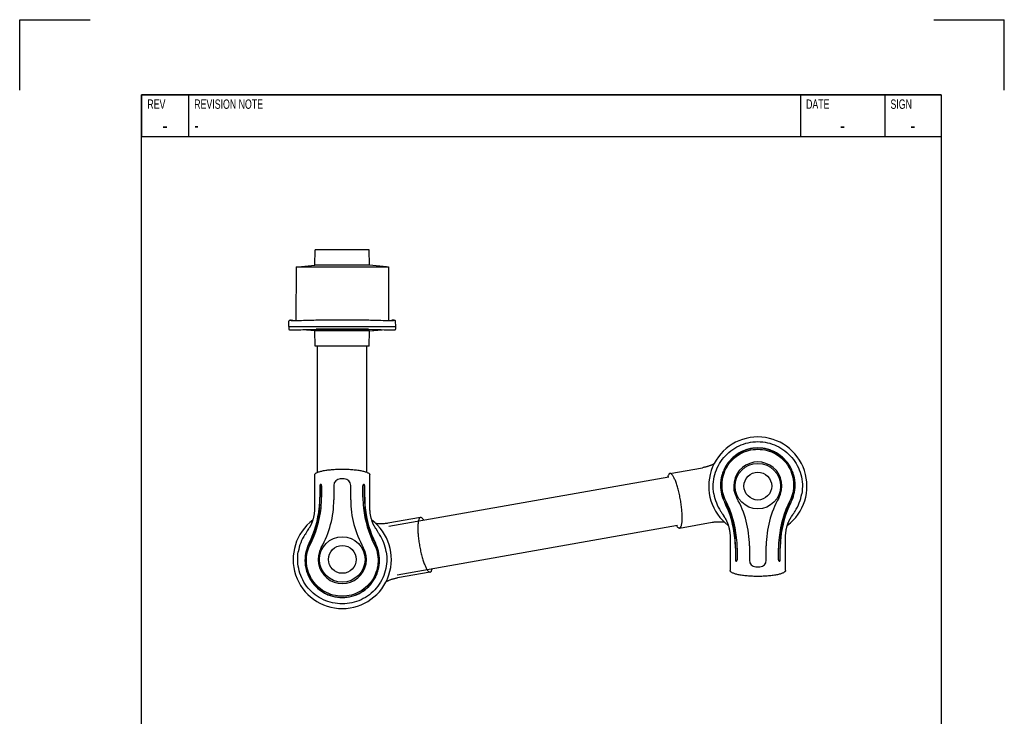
# Model space of a CAD drawing. Extents: x 0 to 210, y 0 to 297.
# Tile 3 of 3: x 0 to 210, y 148 to 297. Entities that reach past the tile are written whole.
import ezdxf

# ---------------------------------------------------------------- set-up
doc = ezdxf.new("R2010")
doc.units = 0
doc.header["$LTSCALE"] = 19.36
for name, color, linetype in [('100350_DXF_CONTINUOUS_LINE', 7, 'CONTINUOUS'), ('102161_DXF_CONTINUOUS_LINE', 7, 'CONTINUOUS'), ('102162_DXF_CONTINUOUS_LINE', 7, 'CONTINUOUS'), ('102200_DXF_CONTINUOUS_LINE', 7, 'CONTINUOUS'), ('102220_DXF_FORMAT', 7, 'CONTINUOUS')]:
    doc.layers.add(name, color=color, linetype=linetype)
doc.styles.add('TEXTSTYLE_2', font='txt', dxfattribs={"width": 0.7})

msp = doc.modelspace()

# ---------------------------------------------------------------- linework, layer by layer
at = {"layer": '100350_DXF_CONTINUOUS_LINE', "color": 7, "linetype": 'CONTINUOUS'}
for p, q in [((62.97, 244.65), (63.02, 247.94)), ((74.57, 247.94), (63.02, 247.94)), ((74.63, 244.65), (74.57, 247.94)), ((58.96, 244.34), (58.9, 232.8)), ((58.96, 244.34), (78.63, 244.34)), ((59.4, 244.34), (62.97, 244.65)), ((74.63, 244.65), (62.97, 244.65)), ((78.2, 244.34), (74.63, 244.65)), ((78.63, 244.34), (78.69, 232.8)), ((57.4, 231.6), (57.42, 232.72)), ((57.4, 231.6), (57.41, 231.07)), ((57.4, 231.6), (80.2, 231.6)), ((57.41, 231.07), (57.41, 231.07)), ((57.46, 232.82), (57.45, 232.81)), ((57.47, 232.83), (57.46, 232.82)), ((57.48, 232.84), (57.47, 232.83)), ((57.49, 232.85), (57.48, 232.84)), ((57.55, 232.88), (57.56, 232.88)), ((57.62, 232.9), (57.57, 232.88)), ((57.86, 232.94), (57.85, 232.94)), ((57.87, 232.94), (57.86, 232.94)), ((57.88, 232.94), (58.19, 232.94)), ((57.89, 232.86), (57.89, 232.89)), ((57.89, 232.84), (57.89, 232.86)), ((57.89, 232.83), (57.89, 232.84)), ((58.25, 232.84), (58.19, 232.94)), ((58.25, 232.84), (58.25, 232.8)), ((60.09, 232.84), (60.09, 232.84)), ((62.32, 232.9), (61.87, 232.89)), ((62.35, 232.9), (62.32, 232.9)), ((74.38, 231), (63.21, 231)), ((75.27, 232.9), (75.24, 232.9)), ((75.72, 232.89), (75.27, 232.9)), ((77.5, 232.84), (77.5, 232.84)), ((79.4, 232.94), (79.34, 232.84)), ((79.34, 232.84), (79.34, 232.8)), ((79.72, 232.94), (79.4, 232.94)), ((79.7, 232.89), (79.7, 232.84)), ((79.7, 232.84), (79.7, 232.83)), ((80.04, 232.88), (79.97, 232.9)), ((80.04, 232.88), (80.04, 232.88)), ((80.11, 232.85), (80.1, 232.85)), ((80.12, 232.84), (80.11, 232.85)), ((80.13, 232.83), (80.12, 232.84)), ((80.14, 232.82), (80.13, 232.83)), ((80.18, 232.72), (80.18, 232.74)), ((80.2, 231.6), (80.18, 232.72)), ((80.19, 231.07), (80.2, 231.6)), ((57.64, 230.9), (57.65, 230.9)), ((57.7, 230.89), (57.72, 230.89)), ((57.72, 230.89), (57.74, 230.89)), ((57.74, 230.89), (57.77, 230.89)), ((57.77, 230.89), (57.79, 230.89)), ((57.83, 230.88), (57.86, 230.88)), ((57.85, 230.88), (57.88, 230.88)), ((57.88, 230.88), (57.92, 230.88)), ((57.92, 230.88), (57.98, 230.88)), ((57.96, 230.88), (58.02, 230.88)), ((58, 230.88), (58.06, 230.88)), ((58.06, 230.88), (58.12, 230.88)), ((58.1, 230.88), (58.17, 230.88)), ((58.14, 230.88), (58.24, 230.88)), ((58.21, 230.88), (58.32, 230.88)), ((58.29, 230.88), (58.4, 230.88)), ((58.4, 230.88), (58.52, 230.88)), ((58.49, 230.88), (58.65, 230.88)), ((58.65, 230.88), (58.82, 230.88)), ((58.82, 230.88), (59.05, 230.89)), ((59.01, 230.88), (59.25, 230.89)), ((59.21, 230.89), (59.52, 230.9)), ((59.47, 230.9), (59.8, 230.91)), ((59.79, 230.91), (59.94, 230.91)), ((62.97, 230.69), (60.29, 230.92)), ((60.66, 230.94), (61.07, 230.95)), ((61.07, 230.95), (61.48, 230.96)), ((61.48, 230.96), (61.88, 230.97)), ((61.88, 230.97), (62.36, 230.98)), ((63.02, 227.4), (62.97, 230.69)), ((74.63, 230.69), (62.97, 230.69)), ((74.57, 227.4), (74.63, 230.69)), ((74.63, 230.69), (77.31, 230.92)), ((75.23, 230.98), (75.9, 230.97)), ((75.9, 230.97), (76.32, 230.96)), ((76.32, 230.96), (76.73, 230.94)), ((76.73, 230.94), (77.13, 230.93)), ((77.13, 230.93), (77.7, 230.91)), ((77.7, 230.91), (78.07, 230.9)), ((78.07, 230.9), (78.38, 230.89)), ((78.38, 230.89), (78.62, 230.88)), ((78.62, 230.88), (78.81, 230.88)), ((78.81, 230.88), (78.98, 230.88)), ((78.98, 230.88), (79.14, 230.88)), ((79.14, 230.88), (79.25, 230.88)), ((79.25, 230.88), (79.36, 230.88)), ((79.36, 230.88), (79.45, 230.88)), ((79.45, 230.88), (79.52, 230.88)), ((79.52, 230.88), (79.58, 230.88)), ((79.58, 230.88), (79.63, 230.88)), ((79.63, 230.88), (79.69, 230.88)), ((79.69, 230.88), (79.73, 230.88)), ((79.73, 230.88), (79.76, 230.88)), ((79.76, 230.88), (79.79, 230.88)), ((79.79, 230.88), (79.82, 230.89)), ((79.82, 230.89), (79.84, 230.89)), ((79.84, 230.89), (79.86, 230.89)), ((79.86, 230.89), (79.88, 230.89)), ((79.88, 230.89), (79.9, 230.89)), ((79.9, 230.89), (79.92, 230.89)), ((74.57, 227.4), (63.02, 227.4))]:
    msp.add_line(p, q, dxfattribs=at)
for points in [[(57.41, 231.07), (57.41, 231.07), (57.41, 231.06), (57.41, 231.04), (57.41, 231.03), (57.42, 231.02), (57.42, 231), (57.43, 230.99), (57.44, 230.98), (57.45, 230.97), (57.46, 230.96), (57.46, 230.95), (57.47, 230.95), (57.48, 230.94), (57.49, 230.93), (57.5, 230.93), (57.51, 230.93), (57.51, 230.92), (57.52, 230.92), (57.53, 230.92), (57.53, 230.92), (57.54, 230.91), (57.54, 230.91), (57.55, 230.91), (57.55, 230.91), (57.56, 230.91), (57.57, 230.91), (57.57, 230.91), (57.58, 230.9), (57.58, 230.9), (57.59, 230.9)], [(57.45, 232.81), (57.44, 232.8), (57.43, 232.79), (57.43, 232.77), (57.42, 232.76), (57.42, 232.74), (57.42, 232.72), (57.42, 232.72)], [(57.55, 232.88), (57.54, 232.88), (57.54, 232.88), (57.53, 232.87), (57.53, 232.87), (57.52, 232.87), (57.52, 232.87), (57.51, 232.86), (57.5, 232.86), (57.49, 232.85), (57.49, 232.85)], [(57.85, 232.94), (57.83, 232.93), (57.81, 232.93), (57.78, 232.93), (57.73, 232.92), (57.68, 232.91), (57.62, 232.9)], [(62.36, 230.98), (63.4, 231.01), (64.48, 231.02), (65.56, 231.03), (66.64, 231.03), (67.72, 231.04), (68.8, 231.04), (69.87, 231.04), (70.95, 231.03), (72.03, 231.03), (73.11, 231.02), (74.19, 231.01), (75.23, 230.98)], [(79.74, 232.94), (79.73, 232.94), (79.72, 232.94)], [(79.98, 232.9), (79.92, 232.91), (79.87, 232.92), (79.83, 232.93), (79.8, 232.93), (79.77, 232.93), (79.74, 232.94)], [(79.92, 230.89), (79.93, 230.89), (79.94, 230.89), (79.95, 230.9), (79.96, 230.9), (79.96, 230.9), (79.97, 230.9), (79.98, 230.9), (79.98, 230.9), (79.99, 230.9), (80, 230.9), (80, 230.9), (80.01, 230.9), (80.02, 230.9), (80.02, 230.91), (80.03, 230.91), (80.03, 230.91), (80.04, 230.91), (80.04, 230.91), (80.05, 230.91), (80.06, 230.91), (80.06, 230.92), (80.07, 230.92), (80.07, 230.92), (80.08, 230.92), (80.09, 230.93), (80.1, 230.93), (80.1, 230.93), (80.11, 230.94), (80.12, 230.95), (80.13, 230.95), (80.14, 230.96), (80.15, 230.97), (80.15, 230.98), (80.16, 230.99), (80.17, 231), (80.18, 231.02), (80.18, 231.03), (80.18, 231.04), (80.19, 231.06), (80.19, 231.07), (80.19, 231.07)], [(80.1, 232.85), (80.09, 232.86), (80.08, 232.86), (80.08, 232.87), (80.07, 232.87), (80.07, 232.87), (80.06, 232.87), (80.05, 232.88), (80.05, 232.88), (80.04, 232.88), (80.04, 232.88)], [(80.18, 232.72), (80.18, 232.72), (80.18, 232.74), (80.17, 232.76), (80.17, 232.77), (80.16, 232.79), (80.15, 232.8), (80.14, 232.81), (80.14, 232.82)], [(57.59, 230.9), (57.6, 230.9), (57.6, 230.9), (57.61, 230.9)], [(57.61, 230.9), (57.62, 230.9), (57.62, 230.9), (57.63, 230.9), (57.64, 230.9), (57.65, 230.9), (57.65, 230.89), (57.66, 230.89), (57.67, 230.89), (57.68, 230.89), (57.7, 230.89)], [(57.65, 230.89), (57.66, 230.89), (57.67, 230.89), (57.69, 230.89)], [(57.79, 230.89), (57.8, 230.88), (57.83, 230.88)], [(59.94, 230.91), (60.46, 230.93), (60.66, 230.94)]]:
    msp.add_lwpolyline(points, dxfattribs=at)
for centre, start, end in [((64.77, 99.51), 91.2419, 92.0072), ((72.83, 99.51), 87.9928, 88.7581)]:
    msp.add_arc(centre, 133.41, start, end, dxfattribs=at)
for points, knots in [([(57.89, 232.89), (57.89, 232.89), (57.9, 232.89), (57.9, 232.9), (57.91, 232.9)], [0, 0, 0, 0, 0.309931, 1, 1, 1, 1]), ([(60.09, 232.84), (59.95, 232.83), (59.67, 232.82), (59.27, 232.81), (58.9, 232.8), (58.62, 232.8), (58.42, 232.8), (58.29, 232.8), (58.18, 232.81), (58.08, 232.81), (58.01, 232.81), (57.96, 232.82), (57.92, 232.82), (57.91, 232.83), (57.9, 232.83), (57.89, 232.83), (57.89, 232.83)], [0, 0, 0, 0, 0.191864, 0.376424, 0.547089, 0.697534, 0.763178, 0.821595, 0.872351, 0.915159, 0.949637, 0.975363, 0.984873, 0.99213, 0.997136, 1, 1, 1, 1]), ([(57.91, 232.9), (57.95, 232.91), (58.02, 232.92), (58.11, 232.94), (58.17, 232.94), (58.19, 232.94)], [0, 0, 0, 0, 0.440196, 0.751813, 1, 1, 1, 1]), ([(58.25, 232.84), (58.24, 232.84), (58.17, 232.84), (58.1, 232.82), (58.04, 232.81)], [0, 0, 0, 0, 0.248687, 1, 1, 1, 1]), ([(68.8, 232.94), (67.72, 232.94), (65.57, 232.94), (63.42, 232.92), (62.35, 232.9)], [0, 0, 0, 0, 0.500471, 1, 1, 1, 1]), ([(75.24, 232.9), (74.17, 232.92), (72.02, 232.94), (69.87, 232.94), (68.8, 232.94)], [0, 0, 0, 0, 0.499529, 1, 1, 1, 1]), ([(79.7, 232.83), (79.7, 232.83), (79.7, 232.83), (79.68, 232.83), (79.67, 232.82), (79.64, 232.82), (79.59, 232.81), (79.51, 232.81), (79.42, 232.81), (79.31, 232.8), (79.18, 232.8), (78.98, 232.8), (78.69, 232.8), (78.32, 232.81), (77.92, 232.82), (77.64, 232.83), (77.5, 232.84)], [0, 0, 0, 0, 0.002858, 0.007848, 0.015085, 0.024578, 0.050286, 0.08478, 0.127637, 0.178453, 0.236899, 0.302546, 0.453007, 0.623687, 0.808192, 1, 1, 1, 1]), ([(79.55, 232.81), (79.52, 232.82), (79.47, 232.83), (79.4, 232.84), (79.36, 232.84), (79.34, 232.84)], [0, 0, 0, 0, 0.438119, 0.749367, 1, 1, 1, 1]), ([(79.4, 232.94), (79.4, 232.94), (79.45, 232.94), (79.46, 232.94), (79.52, 232.93), (79.59, 232.92), (79.64, 232.91), (79.68, 232.9)], [0, 0, 0, 0, 0.062529, 0.248217, 0.388678, 0.559268, 1, 1, 1, 1]), ([(79.68, 232.9), (79.69, 232.9), (79.7, 232.89), (79.7, 232.89), (79.7, 232.89)], [0, 0, 0, 0, 0.690076, 1, 1, 1, 1])]:
    msp.add_open_spline(points, degree=3, knots=knots, dxfattribs=at)
at = {"layer": '102161_DXF_CONTINUOUS_LINE', "color": 7, "linetype": 'CONTINUOUS'}
for p, q in [((63.54, 200.51), (63.54, 227.4)), ((74.06, 200.51), (74.06, 227.4))]:
    msp.add_line(p, q, dxfattribs=at)
at = {"layer": '102162_DXF_CONTINUOUS_LINE', "color": 7, "linetype": 'CONTINUOUS'}
for p, q in [((78.72, 189.03), (138.46, 199.57)), ((80.54, 178.67), (140.28, 189.21))]:
    msp.add_line(p, q, dxfattribs=at)
at = {"layer": '102200_DXF_CONTINUOUS_LINE', "color": 7, "linetype": 'CONTINUOUS'}
for p, q in [((74.7, 192.87), (74.7, 199.94)), ((138.68, 200.26), (145.64, 201.48)), ((64.01, 197.64), (64.01, 195.18)), ((64.06, 197.64), (64.06, 195.18)), ((64.39, 197.64), (64.39, 195.18)), ((67, 197.73), (67, 194.64)), ((68.8, 199.14), (68.36, 199.13)), ((69.23, 199.13), (68.8, 199.14)), ((70.6, 194.64), (70.6, 197.73)), ((73.2, 195.18), (73.2, 197.64)), ((73.54, 195.18), (73.54, 197.64)), ((73.58, 195.18), (73.58, 197.64)), ((150.58, 194.45), (150.59, 194.43)), ((164.27, 194.43), (164.28, 194.45)), ((63.91, 192.94), (63.91, 192.99)), ((73.32, 192.93), (73.32, 192.94)), ((73.68, 192.99), (73.69, 192.94)), ((149.49, 192.24), (149.49, 192.24)), ((149.49, 192.24), (149.59, 192.08)), ((149.5, 192.22), (149.49, 192.24)), ((149.59, 192.08), (149.67, 191.95)), ((149.67, 191.95), (149.74, 191.83)), ((149.74, 191.83), (149.82, 191.7)), ((149.82, 191.7), (149.91, 191.57)), ((149.91, 191.57), (150.08, 191.31)), ((150.08, 191.31), (150.11, 191.26)), ((150.11, 191.26), (150.25, 191.04)), ((164.63, 191.07), (164.89, 191.47)), ((164.89, 191.47), (165, 191.65)), ((165, 191.65), (165.08, 191.78)), ((165.08, 191.78), (165.16, 191.9)), ((165.16, 191.9), (165.23, 192.01)), ((165.23, 192.01), (165.37, 192.24)), ((165.37, 192.24), (165.36, 192.22)), ((150.25, 191.04), (150.3, 190.96)), ((150.3, 190.96), (150.35, 190.88)), ((164.45, 190.78), (164.49, 190.86)), ((164.49, 190.86), (164.55, 190.94)), ((164.55, 190.94), (164.63, 191.07)), ((61, 187.5), (60.86, 187.27)), ((60.86, 187.27), (60.87, 187.29)), ((61.07, 187.61), (61, 187.5)), ((61.14, 187.73), (61.07, 187.61)), ((61.22, 187.86), (61.14, 187.73)), ((61.34, 188.04), (61.22, 187.86)), ((61.68, 188.57), (61.6, 188.44)), ((61.73, 188.65), (61.68, 188.57)), ((61.78, 188.73), (61.73, 188.65)), ((75.92, 188.55), (75.87, 188.64)), ((76.01, 188.43), (75.92, 188.55)), ((76.32, 187.94), (76.01, 188.43)), ((76.4, 187.81), (76.32, 187.94)), ((76.48, 187.68), (76.4, 187.81)), ((76.56, 187.57), (76.48, 187.68)), ((76.64, 187.43), (76.56, 187.57)), ((76.74, 187.27), (76.64, 187.43)), ((76.73, 187.29), (76.74, 187.27)), ((76.73, 187.27), (76.74, 187.27)), ((61.95, 185.08), (61.94, 185.07)), ((75.65, 185.07), (75.64, 185.08)), ((151.53, 186.64), (151.53, 179.57)), ((152.54, 186.52), (152.54, 186.57)), ((152.9, 186.58), (152.9, 186.57)), ((155.63, 184.87), (155.63, 181.78)), ((159.23, 181.78), (159.23, 184.87)), ((162.32, 186.57), (162.32, 186.52)), ((152.65, 184.34), (152.65, 181.87)), ((152.69, 184.34), (152.69, 181.87)), ((153.02, 184.34), (153.02, 181.87)), ((161.84, 181.87), (161.84, 184.34)), ((162.17, 181.87), (162.17, 184.34)), ((162.21, 181.87), (162.21, 184.34)), ((87.55, 179.26), (80.58, 178.03)), ((156.99, 180.38), (157.43, 180.37)), ((157.43, 180.37), (157.87, 180.38))]:
    msp.add_line(p, q, dxfattribs=at)
for points in [[(148.08, 202.31), (148.02, 202.28), (147.93, 202.23), (147.83, 202.18), (147.73, 202.14), (147.63, 202.09), (147.52, 202.04), (147.41, 202), (147.29, 201.95), (147.17, 201.91), (147.05, 201.86), (146.92, 201.82), (146.79, 201.77), (146.66, 201.73), (146.52, 201.69), (146.38, 201.65), (146.24, 201.61), (146.09, 201.58), (145.94, 201.54), (145.79, 201.51), (145.64, 201.48)], [(62.9, 199.94), (62.9, 192.87), (62.89, 192.71), (62.89, 192.56), (62.88, 192.4), (62.87, 192.25), (62.86, 192.1), (62.84, 191.96), (62.83, 191.82), (62.81, 191.68), (62.79, 191.54), (62.77, 191.4), (62.74, 191.27), (62.72, 191.15), (62.69, 191.03), (62.66, 190.91), (62.64, 190.79), (62.61, 190.68), (62.58, 190.57), (62.55, 190.47), (62.52, 190.37), (62.49, 190.28), (62.46, 190.19), (62.43, 190.1), (62.4, 190.02), (62.38, 189.94), (62.35, 189.87), (62.32, 189.8), (62.29, 189.73), (62.26, 189.66), (62.24, 189.6), (62.21, 189.54), (62.19, 189.48), (62.16, 189.43), (62.14, 189.38), (62.11, 189.33), (62.09, 189.28), (62.06, 189.23), (62.04, 189.19), (62.02, 189.14), (61.99, 189.1), (61.97, 189.06), (61.95, 189.01), (61.92, 188.97), (61.9, 188.93), (61.88, 188.89), (61.85, 188.85), (61.83, 188.81), (61.81, 188.77), (61.78, 188.73)], [(75.87, 188.64), (75.82, 188.72), (75.8, 188.75), (75.78, 188.79), (75.75, 188.83), (75.73, 188.87), (75.71, 188.91), (75.68, 188.95), (75.66, 188.99), (75.64, 189.03), (75.61, 189.07), (75.59, 189.12), (75.57, 189.16), (75.54, 189.2), (75.52, 189.25), (75.5, 189.3), (75.47, 189.35), (75.45, 189.4), (75.42, 189.45), (75.4, 189.5), (75.37, 189.56), (75.35, 189.62), (75.32, 189.68), (75.29, 189.75), (75.27, 189.82), (75.24, 189.89), (75.21, 189.96), (75.18, 190.04), (75.15, 190.13), (75.12, 190.21), (75.09, 190.3), (75.07, 190.39), (75.04, 190.49), (75.01, 190.59), (74.98, 190.7), (74.95, 190.81), (74.92, 190.93), (74.9, 191.04), (74.87, 191.17), (74.85, 191.29), (74.83, 191.42), (74.8, 191.55), (74.78, 191.69), (74.77, 191.83), (74.75, 191.97), (74.73, 192.11), (74.72, 192.26), (74.71, 192.41), (74.7, 192.56), (74.7, 192.72), (74.7, 192.87)], [(85.5, 190.88), (78.53, 189.65), (78.38, 189.63), (78.23, 189.6), (78.07, 189.58), (77.92, 189.57), (77.77, 189.56), (77.63, 189.54), (77.48, 189.54), (77.34, 189.53), (77.2, 189.53), (77.07, 189.52), (76.94, 189.53), (76.81, 189.53), (76.68, 189.53), (76.56, 189.54), (76.44, 189.54), (76.33, 189.55), (76.22, 189.56), (76.11, 189.57), (76.01, 189.59), (75.96, 189.59)], [(140.73, 188.63), (147.69, 189.86), (147.85, 189.89), (148, 189.91), (148.15, 189.93), (148.3, 189.94), (148.45, 189.96), (148.6, 189.97), (148.74, 189.98), (148.88, 189.98), (149.02, 189.99), (149.16, 189.99), (149.29, 189.99), (149.42, 189.98), (149.54, 189.98), (149.67, 189.97), (149.78, 189.97), (149.9, 189.96), (150.01, 189.95), (150.11, 189.94), (150.22, 189.93), (150.27, 189.92)], [(150.35, 190.88), (150.4, 190.8), (150.43, 190.76), (150.45, 190.72), (150.47, 190.68), (150.5, 190.64), (150.52, 190.6), (150.54, 190.56), (150.57, 190.52), (150.59, 190.48), (150.61, 190.44), (150.63, 190.4), (150.66, 190.35), (150.68, 190.31), (150.7, 190.26), (150.73, 190.21), (150.75, 190.17), (150.78, 190.12), (150.8, 190.06), (150.83, 190.01), (150.85, 189.95), (150.88, 189.89), (150.91, 189.83), (150.93, 189.76), (150.96, 189.69), (150.99, 189.62), (151.02, 189.55), (151.04, 189.47), (151.07, 189.39), (151.1, 189.3), (151.13, 189.21), (151.16, 189.12), (151.19, 189.02), (151.22, 188.92), (151.25, 188.81), (151.27, 188.7), (151.3, 188.59), (151.33, 188.47), (151.35, 188.35), (151.38, 188.22), (151.4, 188.09), (151.42, 187.96), (151.44, 187.82), (151.46, 187.68), (151.48, 187.54), (151.49, 187.4), (151.5, 187.25), (151.51, 187.1), (151.52, 186.95), (151.53, 186.8), (151.53, 186.64)], [(163.33, 179.57), (163.33, 186.64), (163.33, 186.8), (163.34, 186.95), (163.35, 187.11), (163.36, 187.26), (163.37, 187.41), (163.38, 187.55), (163.4, 187.7), (163.42, 187.84), (163.44, 187.97), (163.46, 188.11), (163.48, 188.24), (163.51, 188.36), (163.53, 188.49), (163.56, 188.61), (163.59, 188.72), (163.62, 188.83), (163.65, 188.94), (163.68, 189.04), (163.7, 189.14), (163.73, 189.23), (163.76, 189.32), (163.79, 189.41), (163.82, 189.49), (163.85, 189.57), (163.88, 189.64), (163.91, 189.71), (163.93, 189.78), (163.96, 189.85), (163.99, 189.91), (164.02, 189.97), (164.04, 190.03), (164.07, 190.08), (164.09, 190.14), (164.12, 190.19), (164.14, 190.23), (164.16, 190.28), (164.19, 190.33), (164.21, 190.37), (164.23, 190.41), (164.26, 190.46), (164.28, 190.5), (164.3, 190.54), (164.33, 190.58), (164.35, 190.62), (164.37, 190.66), (164.4, 190.7), (164.42, 190.74), (164.45, 190.78)], [(61.6, 188.44), (61.46, 188.22), (61.34, 188.04)], [(78.14, 177.2), (78.21, 177.24), (78.3, 177.28), (78.4, 177.33), (78.5, 177.37), (78.6, 177.42), (78.71, 177.47), (78.82, 177.51), (78.94, 177.56), (79.05, 177.61), (79.18, 177.65), (79.3, 177.7), (79.43, 177.74), (79.57, 177.78), (79.71, 177.82), (79.85, 177.86), (79.99, 177.9), (80.13, 177.93), (80.28, 177.97), (80.43, 178), (80.58, 178.03)]]:
    msp.add_lwpolyline(points, dxfattribs=at)
for centre, radius in [((157.43, 197.57), 4.85), ((157.43, 197.57), 2.96), ((68.8, 181.94), 4.85), ((68.8, 181.94), 2.96)]:
    msp.add_circle(centre, radius, dxfattribs=at)
for centre, radius, start, end in [((157.43, 197.57), 10.48, 306.8943, 233.1061), ((157.43, 197.57), 5.15, 330.4474, 209.5526), ((64.2, 197.82), 0.119, 84.6796, 89.9914), ((68.4, 197.73), 1.4, 91.5, 180), ((69.2, 197.73), 1.4, 0, 88.5), ((157.71, 197.55), 9.79, 189.5526, 212.8935), ((157.15, 197.55), 9.79, 327.1277, 350.4475), ((41.01, 195.18), 23.01, 354.5528, 0.0007), ((40.76, 195.18), 23.29, 354.6203, 0.0007), ((43.27, 195.18), 21.12, 353.9281, 0.0011), ((46.4, 194.64), 20.6, 330.4474, 360), ((91.2, 194.64), 20.6, 180, 209.5526), ((94.27, 195.17), 21.07, 179.9917, 186.079), ((96.86, 195.18), 23.32, 180.0028, 185.3762), ((96.59, 195.18), 23.01, 180.0003, 185.4462), ((131.53, 184.54), 21.1, 5.5258, 26.8266), ((130.16, 184.13), 22.88, 6.2478, 26.7598), ((135.03, 184.87), 20.6, 0, 29.5526), ((179.83, 184.87), 20.6, 150.4474, 180), ((184.7, 184.13), 22.88, 153.2402, 173.7522), ((183.32, 184.54), 21.1, 153.1734, 174.4742), ((42.9, 194.97), 21.1, 333.1734, 354.4742), ((41.52, 195.38), 22.88, 333.2402, 353.7522), ((46.75, 194.81), 17.63, 353.7643, 353.9287), ((90.84, 194.8), 17.61, 186.0987, 186.2359), ((96.07, 195.38), 22.88, 186.2478, 206.7598), ((94.69, 194.97), 21.1, 185.5258, 206.8266), ((68.8, 181.94), 10.48, 126.8943, 53.1061), ((69.07, 181.96), 9.79, 147.1277, 170.4475), ((68.52, 181.96), 9.79, 9.5526, 32.8935), ((129.63, 184.34), 23.01, 0.0003, 5.4462), ((129.36, 184.34), 23.32, 0.0028, 5.3762), ((135.39, 184.71), 17.61, 6.0987, 6.2359), ((131.95, 184.34), 21.07, 359.9917, 6.079), ((182.95, 184.34), 21.12, 173.9281, 180.0011), ((179.48, 184.71), 17.63, 173.7643, 173.9287), ((185.46, 184.34), 23.29, 174.6203, 180.0007), ((185.22, 184.34), 23.01, 174.5528, 180.0007), ((68.8, 181.94), 5.15, 150.4474, 29.5526), ((157.03, 181.78), 1.4, 180, 268.5), ((157.83, 181.78), 1.4, 271.5, 360), ((162.03, 181.69), 0.119, 264.6796, 269.9914)]:
    msp.add_arc(centre, radius, start, end, dxfattribs=at)
for points, knots in [([(148.06, 195.93), (147.94, 196.61), (147.86, 197.99), (148.19, 200.05), (148.95, 201.98), (150.11, 203.71), (151.61, 205.15), (153.39, 206.23), (155.36, 206.9), (156.74, 207.05), (157.43, 207.05)], [0, 0, 0, 0, 0.125011, 0.250011, 0.375011, 0.500009, 0.625007, 0.750005, 0.875, 1, 1, 1, 1]), ([(157.43, 207.05), (158.12, 207.05), (159.5, 206.9), (161.47, 206.23), (163.25, 205.15), (164.75, 203.71), (165.91, 201.98), (166.67, 200.05), (167, 197.99), (166.92, 196.61), (166.8, 195.93)], [0, 0, 0, 0, 0.125, 0.249995, 0.374993, 0.499991, 0.624989, 0.749989, 0.874989, 1, 1, 1, 1]), ([(157.43, 205.71), (156.73, 205.71), (155.68, 205.57), (154.37, 205.12), (153.12, 204.5), (151.73, 203.43), (150.67, 202.04), (150.06, 200.8), (149.62, 199.5), (149.39, 197.81), (149.63, 195.84), (150.09, 194.62), (150.37, 194.06)], [0, 0, 0, 0, 0.127967, 0.192053, 0.256102, 0.383734, 0.510963, 0.574481, 0.637769, 0.762974, 0.885131, 1, 1, 1, 1]), ([(157.43, 205.66), (156.65, 205.66), (155.07, 205.43), (152.93, 204.39), (151.17, 202.78), (150, 200.77), (149.5, 198.69), (149.52, 196.84), (149.86, 195.33), (150.21, 194.46), (150.41, 194.07)], [0, 0, 0, 0, 0.144919, 0.289912, 0.43481, 0.580042, 0.714627, 0.825861, 0.918603, 1, 1, 1, 1]), ([(150.58, 194.45), (150.31, 194.97), (149.89, 196.13), (149.71, 198.01), (150.01, 199.93), (150.79, 201.73), (152.01, 203.3), (153.6, 204.5), (155.45, 205.25), (156.77, 205.42), (157.43, 205.42)], [0, 0, 0, 0, 0.114836, 0.236975, 0.362222, 0.488843, 0.616176, 0.743923, 0.871904, 1, 1, 1, 1]), ([(164.49, 194.06), (164.77, 194.62), (165.23, 195.84), (165.47, 197.81), (165.24, 199.5), (164.8, 200.8), (164.19, 202.04), (163.13, 203.43), (161.74, 204.5), (160.49, 205.12), (159.17, 205.57), (158.12, 205.71), (157.43, 205.71)], [0, 0, 0, 0, 0.11487, 0.237028, 0.362232, 0.42552, 0.489038, 0.616266, 0.743898, 0.807947, 0.872033, 1, 1, 1, 1]), ([(164.45, 194.07), (164.64, 194.46), (165, 195.33), (165.34, 196.84), (165.36, 198.69), (164.86, 200.77), (163.69, 202.78), (161.93, 204.39), (159.79, 205.43), (158.21, 205.66), (157.43, 205.66)], [0, 0, 0, 0, 0.081398, 0.174131, 0.285355, 0.419963, 0.565199, 0.71009, 0.855082, 1, 1, 1, 1]), ([(157.43, 205.42), (158.09, 205.42), (159.41, 205.25), (161.26, 204.5), (162.84, 203.3), (164.07, 201.73), (164.85, 199.93), (165.15, 198.01), (164.96, 196.13), (164.55, 194.97), (164.28, 194.45)], [0, 0, 0, 0, 0.128097, 0.256079, 0.383823, 0.511153, 0.637775, 0.763023, 0.885164, 1, 1, 1, 1]), ([(62.9, 199.94), (62.9, 199.98), (62.92, 200.07), (63.01, 200.2), (63.15, 200.32), (63.35, 200.43), (63.59, 200.54), (64.01, 200.69), (64.65, 200.85), (65.53, 201), (66.55, 201.11), (67.65, 201.18), (68.41, 201.2), (68.8, 201.2)], [0, 0, 0, 0, 0.020033, 0.04355, 0.072734, 0.10862, 0.151601, 0.201717, 0.322483, 0.467958, 0.633469, 0.81308, 1, 1, 1, 1]), ([(68.8, 201.2), (69.18, 201.2), (69.95, 201.18), (71.05, 201.11), (72.06, 201), (72.94, 200.85), (73.58, 200.69), (74, 200.54), (74.25, 200.43), (74.44, 200.32), (74.58, 200.2), (74.67, 200.07), (74.7, 199.98), (74.7, 199.94)], [0, 0, 0, 0, 0.186919, 0.36653, 0.532041, 0.677517, 0.798283, 0.848399, 0.89138, 0.927266, 0.95645, 0.979967, 1, 1, 1, 1]), ([(138.68, 200.26), (138.63, 200.25), (138.52, 200.19), (138.4, 200.03), (138.3, 199.81), (138.25, 199.63), (138.23, 199.53)], [0, 0, 0, 0, 0.170142, 0.381193, 0.655101, 1, 1, 1, 1]), ([(140.94, 194.66), (140.87, 195.04), (140.72, 195.79), (140.46, 196.86), (140.17, 197.84), (139.87, 198.69), (139.6, 199.29), (139.39, 199.67), (139.24, 199.9), (139.09, 200.07), (138.95, 200.19), (138.81, 200.26), (138.72, 200.26), (138.68, 200.26)], [0, 0, 0, 0, 0.186918, 0.366526, 0.532036, 0.67751, 0.798277, 0.848393, 0.891376, 0.927263, 0.956448, 0.979966, 1, 1, 1, 1]), ([(64.2, 197.94), (64.17, 197.94), (64.12, 197.92), (64.06, 197.85), (64.02, 197.75), (64.01, 197.68), (64.01, 197.64)], [0, 0, 0, 0, 0.195026, 0.42425, 0.697838, 1, 1, 1, 1]), ([(64.17, 197.92), (64.15, 197.91), (64.08, 197.83), (64.06, 197.72), (64.06, 197.64)], [0, 0, 0, 0, 0.213728, 1, 1, 1, 1]), ([(64.39, 197.64), (64.39, 197.68), (64.38, 197.75), (64.34, 197.85), (64.29, 197.92), (64.23, 197.94), (64.21, 197.94)], [0, 0, 0, 0, 0.295118, 0.567673, 0.802282, 1, 1, 1, 1]), ([(73.32, 197.92), (73.3, 197.91), (73.23, 197.83), (73.2, 197.72), (73.2, 197.64)], [0, 0, 0, 0, 0.215817, 1, 1, 1, 1]), ([(73.4, 197.94), (73.39, 197.94), (73.36, 197.94), (73.34, 197.93), (73.32, 197.92)], [0, 0, 0, 0, 0.240447, 1, 1, 1, 1]), ([(73.54, 197.64), (73.54, 197.68), (73.53, 197.75), (73.49, 197.86), (73.42, 197.93), (73.37, 197.94)], [0, 0, 0, 0, 0.297256, 0.572072, 1, 1, 1, 1]), ([(73.58, 197.64), (73.58, 197.68), (73.57, 197.75), (73.53, 197.85), (73.48, 197.92), (73.42, 197.94), (73.4, 197.94)], [0, 0, 0, 0, 0.302162, 0.57575, 0.804974, 1, 1, 1, 1]), ([(140.73, 188.63), (140.77, 188.64), (140.85, 188.68), (140.96, 188.79), (141.05, 188.95), (141.13, 189.16), (141.19, 189.42), (141.27, 189.86), (141.31, 190.52), (141.31, 191.41), (141.24, 192.43), (141.12, 193.53), (141.01, 194.28), (140.94, 194.66)], [0, 0, 0, 0, 0.020034, 0.043552, 0.072737, 0.108625, 0.151607, 0.201723, 0.32249, 0.467964, 0.633473, 0.813081, 1, 1, 1, 1]), ([(150.41, 194.07), (151.06, 192.78), (152.01, 190.31), (152.47, 187.71), (152.59, 186.52)], [0, 0, 0, 0, 0.545746, 1, 1, 1, 1]), ([(162.27, 186.52), (162.38, 187.71), (162.85, 190.31), (163.8, 192.78), (164.45, 194.07)], [0, 0, 0, 0, 0.454255, 1, 1, 1, 1]), ([(63.95, 192.99), (63.84, 191.8), (63.38, 189.2), (62.42, 186.73), (61.78, 185.45)], [0, 0, 0, 0, 0.454255, 1, 1, 1, 1]), ([(75.81, 185.45), (75.17, 186.73), (74.22, 189.2), (73.75, 191.8), (73.64, 192.99)], [0, 0, 0, 0, 0.545746, 1, 1, 1, 1]), ([(85.5, 190.88), (85.46, 190.87), (85.37, 190.83), (85.27, 190.72), (85.18, 190.56), (85.1, 190.35), (85.03, 190.09), (84.96, 189.65), (84.91, 189), (84.92, 188.1), (84.98, 187.08), (85.1, 185.98), (85.22, 185.23), (85.29, 184.85)], [0, 0, 0, 0, 0.020034, 0.043552, 0.072737, 0.108625, 0.151607, 0.201723, 0.32249, 0.467964, 0.633473, 0.813081, 1, 1, 1, 1]), ([(86.17, 190.35), (86.11, 190.43), (86.01, 190.59), (85.83, 190.76), (85.67, 190.87), (85.55, 190.89), (85.5, 190.88)], [0, 0, 0, 0, 0.344899, 0.618807, 0.829858, 1, 1, 1, 1]), ([(140.06, 189.17), (140.11, 189.08), (140.22, 188.93), (140.39, 188.75), (140.56, 188.64), (140.68, 188.62), (140.73, 188.63)], [0, 0, 0, 0, 0.344899, 0.618807, 0.829858, 1, 1, 1, 1]), ([(61.73, 185.45), (61.45, 184.89), (61, 183.68), (60.76, 181.7), (60.99, 180.01), (61.43, 178.71), (62.04, 177.47), (63.1, 176.08), (64.49, 175.01), (65.73, 174.39), (67.05, 173.94), (68.1, 173.8), (68.8, 173.8)], [0, 0, 0, 0, 0.11487, 0.237028, 0.362232, 0.42552, 0.489038, 0.616266, 0.743898, 0.807947, 0.872033, 1, 1, 1, 1]), ([(61.78, 185.45), (61.58, 185.05), (61.22, 184.18), (60.89, 182.67), (60.86, 180.82), (61.37, 178.75), (62.54, 176.74), (64.29, 175.12), (66.44, 174.09), (68.01, 173.85), (68.8, 173.85)], [0, 0, 0, 0, 0.081398, 0.174131, 0.285355, 0.419963, 0.565199, 0.71009, 0.855082, 1, 1, 1, 1]), ([(68.8, 174.09), (68.14, 174.09), (66.82, 174.26), (64.97, 175.02), (63.38, 176.22), (62.16, 177.78), (61.37, 179.59), (61.08, 181.51), (61.26, 183.38), (61.68, 184.54), (61.94, 185.07)], [0, 0, 0, 0, 0.128097, 0.256079, 0.383823, 0.511153, 0.637775, 0.763023, 0.885164, 1, 1, 1, 1]), ([(68.8, 173.8), (69.49, 173.8), (70.54, 173.94), (71.86, 174.39), (73.11, 175.01), (74.5, 176.08), (75.56, 177.47), (76.17, 178.71), (76.61, 180.01), (76.83, 181.7), (76.6, 183.68), (76.14, 184.89), (75.86, 185.45)], [0, 0, 0, 0, 0.127967, 0.192053, 0.256102, 0.383734, 0.510963, 0.574481, 0.637769, 0.762974, 0.885131, 1, 1, 1, 1]), ([(68.8, 173.85), (69.58, 173.85), (71.15, 174.09), (73.3, 175.12), (75.05, 176.74), (76.22, 178.75), (76.73, 180.82), (76.71, 182.67), (76.37, 184.18), (76.01, 185.05), (75.81, 185.45)], [0, 0, 0, 0, 0.144919, 0.289912, 0.43481, 0.580042, 0.714627, 0.825861, 0.918603, 1, 1, 1, 1]), ([(75.65, 185.07), (75.92, 184.54), (76.33, 183.38), (76.52, 181.51), (76.22, 179.59), (75.44, 177.78), (74.21, 176.22), (72.62, 175.02), (70.78, 174.26), (69.46, 174.09), (68.8, 174.09)], [0, 0, 0, 0, 0.114836, 0.236975, 0.362222, 0.488843, 0.616176, 0.743923, 0.871904, 1, 1, 1, 1]), ([(85.29, 184.85), (85.36, 184.47), (85.5, 183.72), (85.76, 182.65), (86.05, 181.67), (86.35, 180.83), (86.62, 180.23), (86.84, 179.84), (86.99, 179.62), (87.14, 179.45), (87.28, 179.32), (87.41, 179.26), (87.51, 179.25), (87.55, 179.26)], [0, 0, 0, 0, 0.186918, 0.366526, 0.532036, 0.67751, 0.798277, 0.848393, 0.891376, 0.927263, 0.956448, 0.979966, 1, 1, 1, 1]), ([(68.8, 172.47), (68.11, 172.47), (66.73, 172.62), (64.76, 173.28), (62.98, 174.36), (61.47, 175.8), (60.31, 177.53), (59.55, 179.47), (59.23, 181.52), (59.31, 182.91), (59.42, 183.58)], [0, 0, 0, 0, 0.125, 0.249995, 0.374993, 0.499991, 0.624989, 0.749989, 0.874989, 1, 1, 1, 1]), ([(78.17, 183.58), (78.28, 182.91), (78.36, 181.52), (78.04, 179.47), (77.28, 177.53), (76.12, 175.8), (74.62, 174.36), (72.84, 173.28), (70.87, 172.62), (69.48, 172.47), (68.8, 172.47)], [0, 0, 0, 0, 0.125011, 0.250011, 0.375011, 0.500009, 0.625007, 0.750005, 0.875, 1, 1, 1, 1]), ([(152.65, 181.87), (152.65, 181.83), (152.66, 181.76), (152.69, 181.66), (152.75, 181.59), (152.8, 181.57), (152.83, 181.57)], [0, 0, 0, 0, 0.302162, 0.57575, 0.804974, 1, 1, 1, 1]), ([(152.69, 181.87), (152.69, 181.83), (152.7, 181.77), (152.74, 181.65), (152.8, 181.58), (152.85, 181.57)], [0, 0, 0, 0, 0.297256, 0.572072, 1, 1, 1, 1]), ([(152.83, 181.57), (152.84, 181.57), (152.86, 181.57), (152.89, 181.58), (152.9, 181.6)], [0, 0, 0, 0, 0.240447, 1, 1, 1, 1]), ([(152.9, 181.6), (152.92, 181.61), (153, 181.68), (153.02, 181.79), (153.02, 181.87)], [0, 0, 0, 0, 0.215817, 1, 1, 1, 1]), ([(161.84, 181.87), (161.84, 181.83), (161.84, 181.76), (161.88, 181.67), (161.94, 181.6), (161.99, 181.57), (162.02, 181.57)], [0, 0, 0, 0, 0.295118, 0.567673, 0.802282, 1, 1, 1, 1]), ([(162.03, 181.57), (162.05, 181.57), (162.11, 181.59), (162.17, 181.66), (162.2, 181.76), (162.21, 181.83), (162.21, 181.87)], [0, 0, 0, 0, 0.195026, 0.42425, 0.697838, 1, 1, 1, 1]), ([(162.06, 181.6), (162.08, 181.61), (162.15, 181.68), (162.17, 181.79), (162.17, 181.87)], [0, 0, 0, 0, 0.213728, 1, 1, 1, 1]), ([(87.55, 179.26), (87.6, 179.27), (87.7, 179.32), (87.82, 179.48), (87.93, 179.71), (87.97, 179.89), (88, 179.99)], [0, 0, 0, 0, 0.170142, 0.381193, 0.655101, 1, 1, 1, 1]), ([(157.43, 178.32), (157.04, 178.32), (156.28, 178.33), (155.18, 178.4), (154.17, 178.52), (153.28, 178.67), (152.64, 178.83), (152.23, 178.97), (151.98, 179.08), (151.79, 179.2), (151.64, 179.31), (151.55, 179.44), (151.53, 179.53), (151.53, 179.57)], [0, 0, 0, 0, 0.186919, 0.36653, 0.532041, 0.677517, 0.798283, 0.848399, 0.89138, 0.927266, 0.95645, 0.979967, 1, 1, 1, 1]), ([(163.33, 179.57), (163.33, 179.53), (163.31, 179.44), (163.22, 179.31), (163.07, 179.2), (162.88, 179.08), (162.63, 178.97), (162.21, 178.83), (161.58, 178.67), (160.69, 178.52), (159.68, 178.4), (158.58, 178.33), (157.82, 178.32), (157.43, 178.32)], [0, 0, 0, 0, 0.020033, 0.04355, 0.072734, 0.10862, 0.151601, 0.201717, 0.322483, 0.467958, 0.633469, 0.81308, 1, 1, 1, 1])]:
    msp.add_open_spline(points, degree=3, knots=knots, dxfattribs=at)
for points in [[(64.22, 197.94), (64.2, 197.94), (64.18, 197.93), (64.17, 197.92)], [(162.01, 181.57), (162.02, 181.58), (162.04, 181.58), (162.06, 181.6)]]:
    msp.add_open_spline(points, degree=3, dxfattribs=at)
at = {"layer": '102220_DXF_FORMAT', "color": 7, "linetype": 'CONTINUOUS'}
for p, q in [((0, 281.98), (0, 297)), ((0, 297), (15, 297)), ((195, 297), (210, 297)), ((210, 282), (210, 297)), ((196.5, 281), (26, 281)), ((26, 281), (26, 272)), ((26, 12), (26, 281)), ((26, 281), (196.5, 281)), ((36, 281), (36, 272)), ((166.5, 281), (166.5, 272)), ((184.5, 281), (184.5, 272)), ((196.5, 281), (196.5, 272)), ((196.5, 281), (196.5, 12)), ((196.5, 272), (26, 272))]:
    msp.add_line(p, q, dxfattribs=at)

# ---------------------------------------------------------------- texts
at = {"layer": '102220_DXF_FORMAT', "color": 2, "linetype": 'CONTINUOUS', "style": 'TEXTSTYLE_2'}
for s, insert, char_height, width, attachment_point in [('REV', (27.23, 280), 2, 4.2, 1), ('REVISION NOTE', (37.23, 280), 2, 18.2, 1), ('DATE', (167.72, 280), 2, 5.6, 1), ('SIGN', (185.72, 280), 2, 5.6, 1), ('-', (31, 276.25), 3.5, 2.45, 2), ('-', (37.23, 276), 3, 2.1, 1), ('-', (175.5, 276.25), 3.5, 2.45, 2), ('-', (190.5, 276.25), 3.5, 2.45, 2)]:
    msp.add_mtext(s, dxfattribs=dict(at, insert=insert, char_height=char_height, width=width, attachment_point=attachment_point))

doc.saveas('drawing.dxf')
